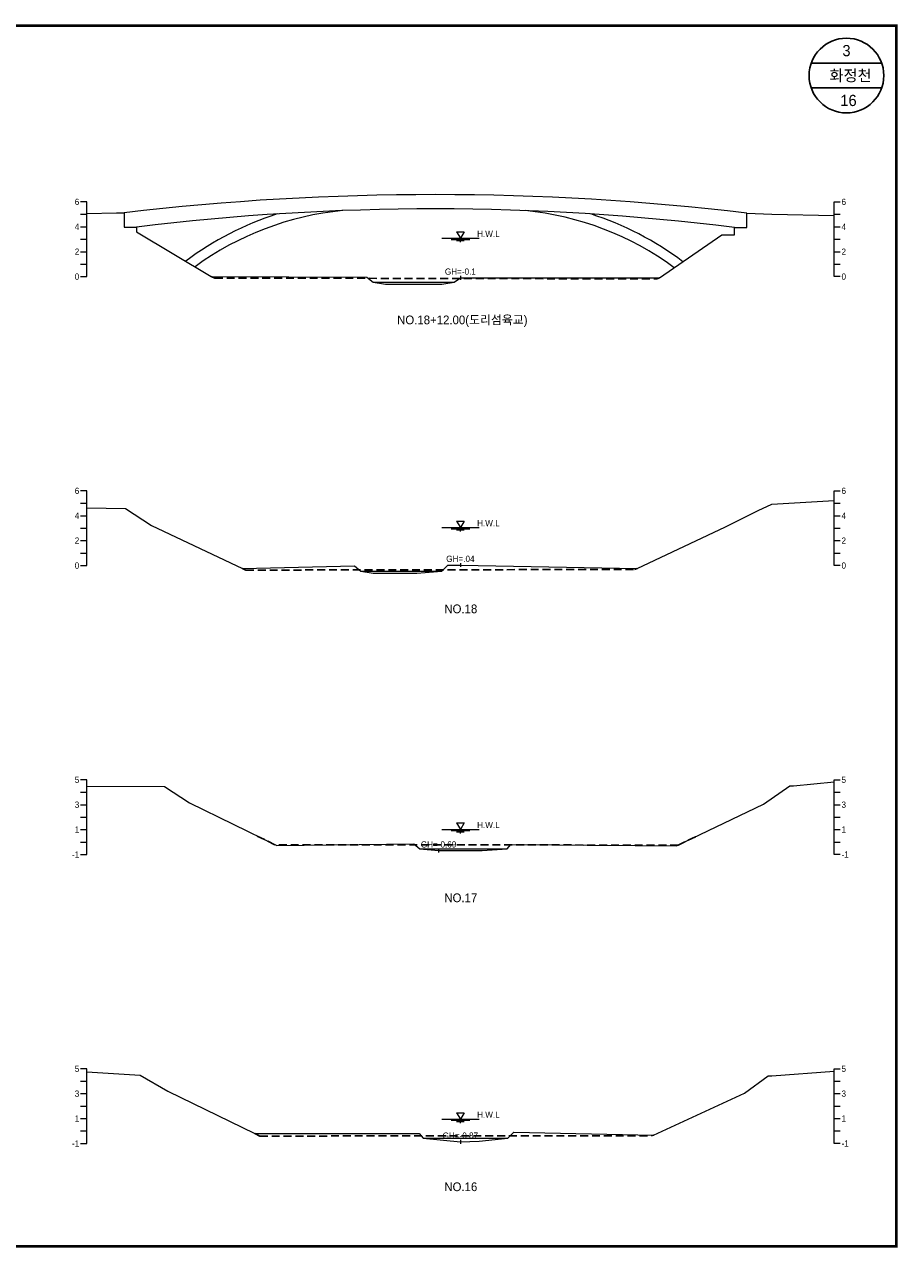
# Model space of a CAD drawing. Header units: metres. Extents: x 14497 to 21228, y -537 to 5153.
# Tile 13 of 40: x 15225 to 15926, y 2084 to 3066. Entities that reach past the tile are written whole.
import ezdxf
from ezdxf.enums import TextEntityAlignment as Align

# ---------------------------------------------------------------- set-up
doc = ezdxf.new("R2010")
doc.units = ezdxf.units.M
doc.linetypes.add('DASHED2', pattern=[9.525, 6.35, -3.175])
for name, color, linetype in [('96년횡단', 160, 'DASHED2'), ('BOX', 6, 'CONTINUOUS'), ('DT2', 7, 'CONTINUOUS'), ('SWL', 7, 'CONTINUOUS')]:
    doc.layers.add(name, color=color, linetype=linetype)
for name, color, linetype, lineweight in [('DT1', 3, 'CONTINUOUS', 0), ('GT1', 2, 'CONTINUOUS', 0), ('LT1', 4, 'CONTINUOUS', 0), ('ST1', 7, 'CONTINUOUS', 0)]:
    doc.layers.add(name, color=color, linetype=linetype, lineweight=lineweight)
doc.styles.get("Standard").update_dxf_attribs({"font": 'Gulim.ttf'})

# ---------------------------------------------------------------- blocks, each defined once
blk = doc.blocks.new('SWL')
at = {"layer": 'LT1'}
for p, q in [((-15, 0), (15, 0)), ((-3, 5.2), (3, 5.2)), ((-3, 5.2), (0, 0)), ((3, 5.2), (0, 0)), ((-7.5, -0.9), (7.5, -0.9)), ((-3, -1.8), (3, -1.8)), ((-0.38, -2.7), (0.38, -2.7))]:
    blk.add_line(p, q, dxfattribs=at)

msp = doc.modelspace()

# ---------------------------------------------------------------- linework, layer by layer
at = {"layer": '96년횡단'}
for points in [[(15375, 2863.77), (15377.86, 2862.42), (15732.78, 2861.71), (15735, 2862.57)], [(15400, 2629.27), (15402.86, 2627.92), (15714.78, 2628.41), (15717, 2629.27)], [(15763.68, 2413.76), (15749.92, 2407.15), (15426.14, 2407.34), (15409.88, 2415.36)], [(15410, 2175.47), (15413.99, 2173.53), (15728.25, 2173.66), (15730, 2174.27)]]:
    msp.add_lwpolyline(points, dxfattribs=at)
at = {"layer": 'BOX'}
for p, q in [((15913.28, 3035), (15856.72, 3035)), ((15913.28, 3015), (15856.72, 3015))]:
    msp.add_line(p, q, dxfattribs=at)
at = {"layer": 'BOX', "const_width": 2}
msp.add_lwpolyline([(14525, 2085), (15925, 2085), (15925, 3065), (14525, 3065)], close=True, dxfattribs=at)
at = {"layer": 'BOX'}
msp.add_circle((15885, 3025), 30, dxfattribs=at)
at = {"layer": 'DT1'}
for p, q in [((15505, 2858.97), (15570, 2858.97)), ((15495, 2626.97), (15560, 2626.97)), ((15542.5, 2404.17), (15612.5, 2404.17)), ((15545, 2171.87), (15613, 2171.87))]:
    msp.add_line(p, q, dxfattribs=at)
for centre, radius, start, end in [((15553.73, 803.66), 2125.72, 83.21158, 96.71967), ((15553.79, 962.46), 1955.45, 82.91428, 97.0141), ((15503.38, 2677.57), 248.05, 107.72662, 126.89344), ((15503.38, 2677.57), 240.05, 95.46637, 126.1032), ((15604.19, 2677.57), 240.05, 53.56186, 84.53363), ((15604.19, 2677.57), 248.05, 52.92837, 72.27338)]:
    msp.add_arc(centre, radius, start, end, dxfattribs=at)
at = {"layer": 'GT1'}
for points in [[(15275, 2914.22), (15299, 2914.87), (15305, 2914.77), (15305, 2903.27), (15315, 2903.27), (15315, 2899.37), (15375, 2863.77), (15500, 2863.17), (15505, 2858.97), (15515, 2857.47), (15560, 2857.47), (15570, 2858.97), (15575, 2862.57), (15735, 2862.57), (15785, 2897.07), (15795, 2897.07), (15795, 2902.97), (15805, 2902.97), (15805, 2914.47), (15825, 2913.77), (15875, 2912.63)], [(15575, 2864.07), (15575, 2861.07)], [(15575, 2864.07), (15575, 2861.07)], [(15275, 2677.96), (15306, 2677.27), (15327, 2663.77), (15400, 2629.27), (15490, 2631.47), (15495, 2626.97), (15505, 2625.47), (15540, 2625.47), (15560, 2626.97), (15565, 2631.97), (15575, 2631.97), (15717, 2629.27), (15788, 2662.67), (15814, 2675.77), (15825, 2680.97), (15875, 2683.7)], [(15575, 2633.47), (15575, 2630.47)], [(15575, 2633.47), (15575, 2630.47)], [(15275, 2454.3), (15337.5, 2454.07), (15357.5, 2441.17), (15427.5, 2406.67), (15537.5, 2408.17), (15542.5, 2404.17), (15557.5, 2402.67), (15592.5, 2402.67), (15612.5, 2404.17), (15615.5, 2407.67), (15748.5, 2406.47), (15818.5, 2440.07), (15839.5, 2454.67), (15842.5, 2454.67), (15875, 2457.83)], [(15557.5, 2404.17), (15557.5, 2401.17)], [(15557.5, 2404.17), (15557.5, 2401.17)], [(15275, 2225), (15318, 2222.47), (15340, 2209.67), (15410, 2175.47), (15542, 2175.67), (15545, 2171.87), (15575, 2168.87), (15590, 2169.37), (15613, 2171.87), (15618, 2176.57), (15730, 2174.27), (15803, 2207.97), (15822, 2221.97), (15825, 2221.97), (15875, 2225.55)], [(15575, 2170.37), (15575, 2167.37)], [(15575, 2170.37), (15575, 2167.37)]]:
    msp.add_lwpolyline(points, dxfattribs=at)
at = {"layer": 'ST1'}
for p, q in [((15275, 2923.57), (15270, 2923.57)), ((15275, 2863.57), (15275, 2923.57)), ((15875, 2863.57), (15875, 2923.57)), ((15875, 2923.57), (15880, 2923.57)), ((15270, 2913.57), (15275, 2913.57)), ((15875, 2913.57), (15880, 2913.57)), ((15270, 2903.57), (15275, 2903.57)), ((15875, 2903.57), (15880, 2903.57)), ((15270, 2893.57), (15275, 2893.57)), ((15875, 2893.57), (15880, 2893.57)), ((15270, 2883.57), (15275, 2883.57)), ((15875, 2883.57), (15880, 2883.57)), ((15270, 2873.57), (15275, 2873.57)), ((15875, 2873.57), (15880, 2873.57)), ((15270, 2863.57), (15275, 2863.57)), ((15880, 2863.57), (15875, 2863.57)), ((15275, 2691.57), (15270, 2691.57)), ((15275, 2631.57), (15275, 2691.57)), ((15875, 2631.57), (15875, 2691.57)), ((15875, 2691.57), (15880, 2691.57)), ((15270, 2681.57), (15275, 2681.57)), ((15875, 2681.57), (15880, 2681.57)), ((15270, 2671.57), (15275, 2671.57)), ((15875, 2671.57), (15880, 2671.57)), ((15270, 2661.57), (15275, 2661.57)), ((15875, 2661.57), (15880, 2661.57)), ((15270, 2651.57), (15275, 2651.57)), ((15875, 2651.57), (15880, 2651.57)), ((15270, 2641.57), (15275, 2641.57)), ((15875, 2641.57), (15880, 2641.57)), ((15270, 2631.57), (15275, 2631.57)), ((15880, 2631.57), (15875, 2631.57)), ((15275, 2459.57), (15270, 2459.57)), ((15275, 2399.57), (15275, 2459.57)), ((15875, 2399.57), (15875, 2459.57)), ((15875, 2459.57), (15880, 2459.57)), ((15270, 2449.57), (15275, 2449.57)), ((15875, 2449.57), (15880, 2449.57)), ((15270, 2439.57), (15275, 2439.57)), ((15875, 2439.57), (15880, 2439.57)), ((15270, 2429.57), (15275, 2429.57)), ((15875, 2429.57), (15880, 2429.57)), ((15270, 2419.57), (15275, 2419.57)), ((15875, 2419.57), (15880, 2419.57)), ((15270, 2409.57), (15275, 2409.57)), ((15875, 2409.57), (15880, 2409.57)), ((15270, 2399.57), (15275, 2399.57)), ((15880, 2399.57), (15875, 2399.57)), ((15275, 2227.57), (15270, 2227.57)), ((15275, 2167.57), (15275, 2227.57)), ((15875, 2167.57), (15875, 2227.57)), ((15875, 2227.57), (15880, 2227.57)), ((15270, 2217.57), (15275, 2217.57)), ((15875, 2217.57), (15880, 2217.57)), ((15270, 2207.57), (15275, 2207.57)), ((15875, 2207.57), (15880, 2207.57)), ((15270, 2197.57), (15275, 2197.57)), ((15875, 2197.57), (15880, 2197.57)), ((15270, 2187.57), (15275, 2187.57)), ((15875, 2187.57), (15880, 2187.57)), ((15270, 2177.57), (15275, 2177.57)), ((15875, 2177.57), (15880, 2177.57)), ((15270, 2167.57), (15275, 2167.57)), ((15880, 2167.57), (15875, 2167.57))]:
    msp.add_line(p, q, dxfattribs=at)

# ---------------------------------------------------------------- block references
at = {"layer": 'SWL'}
for p in [(15575, 2894.37), (15575, 2662.07), (15575, 2419.67), (15575, 2187.07)]:
    msp.add_blockref('SWL', p, dxfattribs=at)

# ---------------------------------------------------------------- texts
at = {"layer": 'DT1'}
for s, p in [('6', (15269, 2923.57)), ('4', (15269, 2903.57)), ('2', (15269, 2883.57)), ('0', (15269, 2863.57)), ('6', (15269, 2691.57)), ('4', (15269, 2671.57)), ('2', (15269, 2651.57)), ('0', (15269, 2631.57)), ('5', (15269, 2459.57)), ('3', (15269, 2439.57)), ('1', (15269, 2419.57)), ('-1', (15269, 2399.57)), ('5', (15269, 2227.57)), ('3', (15269, 2207.57)), ('1', (15269, 2187.57)), ('-1', (15269, 2167.57))]:
    msp.add_text(s, height=5, dxfattribs=at).set_placement(p, align=Align.MIDDLE_RIGHT)
for s, p in [('6', (15881, 2923.57)), ('4', (15881, 2903.57)), ('2', (15881, 2883.57)), ('0', (15881, 2863.57)), ('6', (15881, 2691.57)), ('4', (15881, 2671.57)), ('2', (15881, 2651.57)), ('0', (15881, 2631.57)), ('5', (15881, 2459.57)), ('3', (15881, 2439.57)), ('1', (15881, 2419.57)), ('-1', (15881, 2399.57)), ('5', (15881, 2227.57)), ('3', (15881, 2207.57)), ('1', (15881, 2187.57)), ('-1', (15881, 2167.57))]:
    msp.add_text(s, height=5, dxfattribs=at).set_placement(p, align=Align.MIDDLE_LEFT)
for s, p in [('GH=-0.1', (15575, 2867.57)), ('GH=.04', (15575, 2636.97)), ('GH=.04', (15575, 2636.97)), ('GH=-0.69', (15557.5, 2407.67)), ('GH=-0.87', (15575, 2173.87))]:
    msp.add_text(s, height=5, dxfattribs=at).set_placement(p, align=Align.MIDDLE_CENTER)
at = {"layer": 'DT2'}
for s, height, p in [(' 3 ', 9, (15885, 3045)), ('  화정천', 9, (15885, 3025)), (' 16', 9, (15885, 3005)), ('NO.18+12.00(도리섬육교)', 7, (15576.57, 2828.79)), ('NO.18', 7, (15575.36, 2596.79)), ('NO.17', 7, (15575.36, 2364.79)), ('NO.17', 7, (15575.36, 2364.79)), ('NO.16', 7, (15575.36, 2132.79))]:
    msp.add_text(s, height=height, dxfattribs=at).set_placement(p, align=Align.MIDDLE_CENTER)
at = {"layer": 'LT1'}
for p in [(15597.5, 2897.95), (15597.5, 2665.65), (15597.5, 2423.25), (15597.5, 2190.65)]:
    msp.add_text('H.W.L', height=5, dxfattribs=at).set_placement(p, align=Align.MIDDLE_CENTER)

doc.saveas('drawing.dxf')
